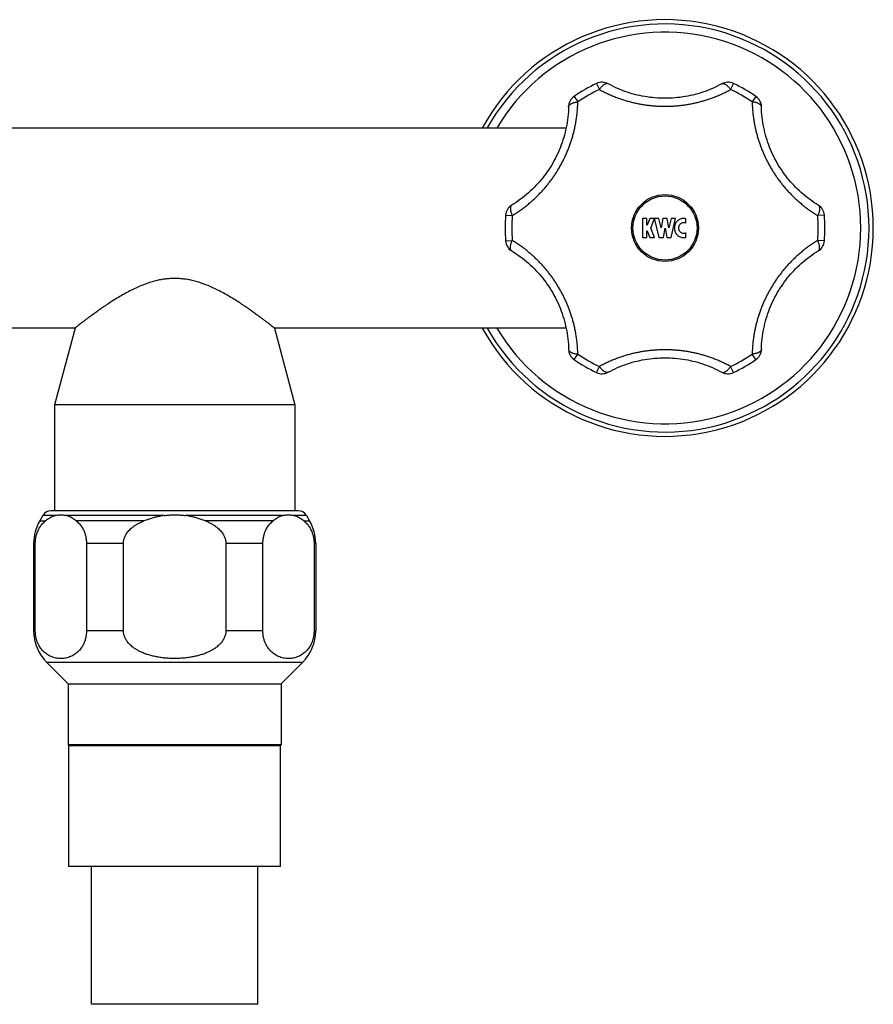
# Model space of a CAD drawing. Header units: millimetres. Extents: x 1094 to 1704, y 605 to 1147.
# Tile 11 of 14: x 1185 to 1318, y 993 to 1147. Entities that reach past the tile are written whole.
import ezdxf

# ---------------------------------------------------------------- set-up
doc = ezdxf.new("R2010")
doc.units = ezdxf.units.MM
doc.header["$LTSCALE"] = 30.734
doc.layers.get('0').update_dxf_attribs({"linetype": 'CONTINUOUS'})

msp = doc.modelspace()

# ---------------------------------------------------------------- linework, layer by layer
at = {"color": 9, "linetype": 'CONTINUOUS'}
for p, q in [((1275.25, 1136.77), (1275.7, 1135.83)), ((1296.63, 1136.77), (1296.18, 1135.83)), ((1271.76, 1134.75), (1272.35, 1133.9)), ((1300.12, 1134.75), (1299.53, 1133.9)), ((1261.07, 1116.25), (1262.11, 1116.16)), ((1310.81, 1116.25), (1309.77, 1116.16)), ((1261.07, 1112.21), (1262.11, 1112.29)), ((1310.81, 1112.21), (1309.77, 1112.29)), ((1271.76, 1093.7), (1272.35, 1094.56)), ((1300.12, 1093.7), (1299.53, 1094.56)), ((1275.25, 1091.68), (1275.7, 1092.62)), ((1296.63, 1091.68), (1296.18, 1092.62)), ((1190.88, 1069.38), (1188.88, 1069.38)), ((1207.82, 1069.38), (1192.49, 1069.38)), ((1226.39, 1069.38), (1211.06, 1069.38)), ((1230, 1069.38), (1228, 1069.38)), ((1188.39, 1068.54), (1189.29, 1068.54)), ((1204.64, 1068.54), (1194.08, 1068.54)), ((1224.8, 1068.54), (1214.24, 1068.54)), ((1229.59, 1068.54), (1230.49, 1068.54)), ((1187.69, 1065.02), (1187.44, 1065.02)), ((1201.46, 1065.02), (1195.68, 1065.02)), ((1223.2, 1065.02), (1217.42, 1065.02)), ((1231.44, 1065.02), (1231.19, 1065.02)), ((1187.69, 1051.4), (1187.44, 1051.4)), ((1201.46, 1051.4), (1195.68, 1051.4)), ((1223.2, 1051.4), (1217.42, 1051.4)), ((1231.44, 1051.4), (1231.19, 1051.4)), ((1229.39, 1046.45), (1189.49, 1046.45))]:
    msp.add_line(p, q, dxfattribs=at)
at = {"color": 7, "linetype": 'CONTINUOUS'}
for p, q in [((1270.51, 1129.83), (1148.37, 1129.83)), ((1283.11, 1115.73), (1282.43, 1115.73)), ((1282.43, 1115.73), (1282.43, 1112.73)), ((1283.11, 1114.66), (1283.11, 1115.73)), ((1283.57, 1115.73), (1283.14, 1114.66)), ((1284.31, 1115.73), (1283.57, 1115.73)), ((1283.71, 1114.23), (1284.31, 1115.73)), ((1284.99, 1115.73), (1284.32, 1115.73)), ((1284.32, 1115.73), (1284.32, 1115.58)), ((1284.32, 1115.58), (1285, 1112.73)), ((1285.34, 1114.24), (1284.99, 1115.73)), ((1285.6, 1115.73), (1285.34, 1114.24)), ((1286.28, 1115.73), (1285.6, 1115.73)), ((1286.54, 1114.24), (1286.28, 1115.73)), ((1286.89, 1115.73), (1286.54, 1114.24)), ((1286.88, 1112.73), (1287.6, 1115.73)), ((1287.6, 1115.73), (1286.89, 1115.73)), ((1289.2, 1114.99), (1289.2, 1115.68)), ((1283.14, 1114.66), (1283.11, 1114.66)), ((1283.11, 1113.8), (1283.14, 1113.8)), ((1283.11, 1112.73), (1283.11, 1113.8)), ((1283.14, 1113.8), (1283.57, 1112.73)), ((1284.31, 1112.73), (1283.71, 1114.23)), ((1285.68, 1112.73), (1285.94, 1114.23)), ((1285.94, 1114.23), (1286.2, 1112.73)), ((1282.43, 1112.73), (1283.11, 1112.73)), ((1283.57, 1112.73), (1284.31, 1112.73)), ((1285, 1112.73), (1285.68, 1112.73)), ((1286.2, 1112.73), (1286.88, 1112.73)), ((1289.2, 1112.77), (1289.2, 1113.46)), ((1193.89, 1098.63), (1148.37, 1098.63)), ((1193.89, 1098.63), (1190.69, 1086.67)), ((1224.99, 1098.63), (1228.19, 1086.67)), ((1270.51, 1098.63), (1224.99, 1098.63)), ((1190.69, 1086.67), (1190.69, 1070.13)), ((1228.19, 1086.67), (1190.69, 1086.67)), ((1228.19, 1086.67), (1228.19, 1070.13)), ((1188.88, 1069.38), (1188.39, 1068.54)), ((1228.71, 1070.13), (1190.17, 1070.13)), ((1230, 1069.38), (1230.49, 1068.54)), ((1187.44, 1065.02), (1187.44, 1051.4)), ((1187.69, 1051.4), (1187.69, 1065.02)), ((1195.68, 1065.02), (1195.68, 1051.4)), ((1201.46, 1051.4), (1201.46, 1065.02)), ((1217.42, 1065.02), (1217.42, 1051.4)), ((1223.2, 1051.4), (1223.2, 1065.02)), ((1231.19, 1065.02), (1231.19, 1051.4)), ((1231.44, 1065.02), (1231.44, 1051.4)), ((1189.49, 1046.45), (1192.82, 1043.13)), ((1229.39, 1046.45), (1226.06, 1043.13)), ((1192.82, 1043.13), (1226.06, 1043.13)), ((1192.82, 1043.13), (1192.82, 1033.63)), ((1226.06, 1043.13), (1226.06, 1033.63)), ((1226.06, 1033.63), (1192.82, 1033.63)), ((1192.94, 1033.5), (1192.82, 1033.63)), ((1192.94, 1033.5), (1225.94, 1033.5)), ((1192.94, 1014.63), (1192.94, 1033.5)), ((1225.94, 1033.5), (1226.06, 1033.63)), ((1225.94, 1014.63), (1225.94, 1033.5)), ((1225.94, 1014.63), (1192.94, 1014.63)), ((1196.44, 993.13), (1196.44, 1014.63)), ((1222.44, 993.13), (1222.44, 1014.63)), ((1222.44, 993.13), (1196.44, 993.13))]:
    msp.add_line(p, q, dxfattribs=at)
for points in [[(1294.81, 1136.72), (1294.46, 1136.54), (1294.09, 1136.35), (1293.72, 1136.17), (1293.34, 1136), (1292.96, 1135.84), (1292.58, 1135.69), (1292.2, 1135.55), (1291.81, 1135.41), (1291.43, 1135.29), (1291.04, 1135.18), (1290.65, 1135.07), (1290.26, 1134.97), (1289.87, 1134.88), (1289.48, 1134.8), (1289.09, 1134.73), (1288.7, 1134.67), (1288.3, 1134.61), (1287.91, 1134.57), (1287.52, 1134.53), (1287.12, 1134.5), (1286.73, 1134.48), (1286.33, 1134.47), (1285.94, 1134.46), (1285.54, 1134.47), (1285.15, 1134.48), (1284.75, 1134.5), (1284.36, 1134.53), (1283.97, 1134.57), (1283.57, 1134.61), (1283.18, 1134.67), (1282.79, 1134.73), (1282.4, 1134.8), (1282, 1134.88), (1281.61, 1134.97), (1281.23, 1135.07), (1280.84, 1135.18), (1280.45, 1135.29), (1280.07, 1135.41), (1279.68, 1135.55), (1279.3, 1135.69), (1278.92, 1135.84), (1278.54, 1136), (1278.16, 1136.17), (1277.79, 1136.35), (1277.42, 1136.54), (1277.07, 1136.72)], [(1270.89, 1133.15), (1270.88, 1132.76), (1270.86, 1132.35), (1270.82, 1131.93), (1270.78, 1131.52), (1270.73, 1131.11), (1270.67, 1130.71), (1270.6, 1130.3), (1270.53, 1129.9), (1270.44, 1129.51), (1270.35, 1129.12), (1270.25, 1128.73), (1270.14, 1128.34), (1270.02, 1127.96), (1269.89, 1127.58), (1269.76, 1127.2), (1269.62, 1126.83), (1269.47, 1126.47), (1269.31, 1126.1), (1269.15, 1125.74), (1268.97, 1125.39), (1268.8, 1125.03), (1268.61, 1124.69), (1268.42, 1124.34), (1268.21, 1124), (1268.01, 1123.67), (1267.79, 1123.34), (1267.57, 1123.01), (1267.34, 1122.69), (1267.1, 1122.37), (1266.86, 1122.06), (1266.61, 1121.75), (1266.35, 1121.45), (1266.08, 1121.15), (1265.81, 1120.85), (1265.53, 1120.57), (1265.25, 1120.28), (1264.95, 1120.01), (1264.65, 1119.73), (1264.35, 1119.47), (1264.03, 1119.21), (1263.71, 1118.95), (1263.38, 1118.71), (1263.05, 1118.46), (1262.71, 1118.23), (1262.36, 1118), (1262.02, 1117.79)], [(1309.85, 1117.79), (1309.52, 1118), (1309.17, 1118.23), (1308.83, 1118.46), (1308.49, 1118.71), (1308.17, 1118.95), (1307.85, 1119.21), (1307.53, 1119.47), (1307.22, 1119.74), (1306.92, 1120.01), (1306.63, 1120.29), (1306.34, 1120.57), (1306.07, 1120.86), (1305.79, 1121.15), (1305.53, 1121.45), (1305.27, 1121.75), (1305.02, 1122.06), (1304.78, 1122.37), (1304.54, 1122.69), (1304.31, 1123.01), (1304.09, 1123.34), (1303.87, 1123.67), (1303.66, 1124), (1303.46, 1124.34), (1303.27, 1124.69), (1303.08, 1125.04), (1302.9, 1125.39), (1302.73, 1125.74), (1302.57, 1126.1), (1302.41, 1126.47), (1302.26, 1126.84), (1302.12, 1127.21), (1301.99, 1127.58), (1301.86, 1127.96), (1301.74, 1128.34), (1301.63, 1128.73), (1301.53, 1129.12), (1301.44, 1129.51), (1301.35, 1129.91), (1301.28, 1130.31), (1301.21, 1130.71), (1301.15, 1131.11), (1301.1, 1131.52), (1301.05, 1131.93), (1301.02, 1132.35), (1301, 1132.76), (1300.99, 1133.15)], [(1262.02, 1110.66), (1262.36, 1110.45), (1262.71, 1110.22), (1263.05, 1109.99), (1263.38, 1109.75), (1263.71, 1109.5), (1264.03, 1109.24), (1264.35, 1108.98), (1264.66, 1108.72), (1264.96, 1108.45), (1265.25, 1108.17), (1265.54, 1107.89), (1265.81, 1107.6), (1266.09, 1107.3), (1266.35, 1107.01), (1266.61, 1106.7), (1266.86, 1106.39), (1267.1, 1106.08), (1267.34, 1105.76), (1267.57, 1105.44), (1267.79, 1105.12), (1268.01, 1104.78), (1268.22, 1104.45), (1268.42, 1104.11), (1268.61, 1103.77), (1268.8, 1103.42), (1268.98, 1103.07), (1269.15, 1102.71), (1269.31, 1102.35), (1269.47, 1101.99), (1269.62, 1101.62), (1269.76, 1101.25), (1269.89, 1100.87), (1270.02, 1100.49), (1270.14, 1100.11), (1270.25, 1099.72), (1270.35, 1099.34), (1270.44, 1098.94), (1270.53, 1098.55), (1270.6, 1098.15), (1270.67, 1097.75), (1270.73, 1097.34), (1270.78, 1096.93), (1270.82, 1096.52), (1270.86, 1096.11), (1270.88, 1095.69), (1270.89, 1095.3)], [(1300.99, 1095.3), (1301, 1095.69), (1301.02, 1096.11), (1301.05, 1096.52), (1301.1, 1096.93), (1301.15, 1097.34), (1301.21, 1097.75), (1301.28, 1098.15), (1301.35, 1098.55), (1301.44, 1098.95), (1301.53, 1099.34), (1301.63, 1099.73), (1301.74, 1100.11), (1301.86, 1100.5), (1301.99, 1100.87), (1302.12, 1101.25), (1302.26, 1101.62), (1302.41, 1101.99), (1302.57, 1102.35), (1302.73, 1102.71), (1302.91, 1103.07), (1303.08, 1103.42), (1303.27, 1103.77), (1303.46, 1104.11), (1303.67, 1104.45), (1303.87, 1104.79), (1304.09, 1105.12), (1304.31, 1105.44), (1304.54, 1105.77), (1304.78, 1106.08), (1305.02, 1106.4), (1305.27, 1106.7), (1305.53, 1107.01), (1305.79, 1107.31), (1306.07, 1107.6), (1306.35, 1107.89), (1306.63, 1108.17), (1306.93, 1108.45), (1307.23, 1108.72), (1307.53, 1108.99), (1307.85, 1109.25), (1308.17, 1109.5), (1308.5, 1109.75), (1308.83, 1109.99), (1309.17, 1110.23), (1309.52, 1110.45), (1309.85, 1110.66)], [(1277.07, 1091.73), (1277.42, 1091.92), (1277.79, 1092.11), (1278.16, 1092.28), (1278.54, 1092.45), (1278.92, 1092.61), (1279.3, 1092.76), (1279.68, 1092.91), (1280.07, 1093.04), (1280.45, 1093.16), (1280.84, 1093.28), (1281.23, 1093.39), (1281.62, 1093.48), (1282.01, 1093.57), (1282.4, 1093.65), (1282.79, 1093.72), (1283.18, 1093.79), (1283.57, 1093.84), (1283.97, 1093.89), (1284.36, 1093.93), (1284.76, 1093.95), (1285.15, 1093.98), (1285.55, 1093.99), (1285.94, 1093.99), (1286.34, 1093.99), (1286.73, 1093.98), (1287.12, 1093.95), (1287.52, 1093.93), (1287.91, 1093.89), (1288.31, 1093.84), (1288.7, 1093.79), (1289.09, 1093.72), (1289.48, 1093.65), (1289.87, 1093.57), (1290.26, 1093.48), (1290.65, 1093.38), (1291.04, 1093.28), (1291.43, 1093.16), (1291.81, 1093.04), (1292.2, 1092.91), (1292.58, 1092.76), (1292.96, 1092.61), (1293.34, 1092.45), (1293.72, 1092.28), (1294.09, 1092.1), (1294.46, 1091.92), (1294.81, 1091.73)]]:
    msp.add_lwpolyline(points, dxfattribs=at)
at = {"color": 9, "linetype": 'CONTINUOUS'}
msp.add_circle((1285.94, 1114.23), 5.22, dxfattribs=at)
at = {"color": 7, "linetype": 'CONTINUOUS'}
msp.add_circle((1285.94, 1114.23), 5, dxfattribs=at)
for centre, radius, start, end in [((1285.94, 1114.23), 32.5, 208.6872, 151.3128), ((1285.94, 1114.23), 24.95, 115.3574, 124.6426), ((1276.11, 1134.97), 2, 61.3192, 115.3574), ((1295.77, 1134.97), 2, 64.6426, 118.6808), ((1285.94, 1114.23), 24.95, 55.3574, 64.6426), ((1272.89, 1133.11), 2, 124.6426, 178.6808), ((1298.99, 1133.11), 2, 1.3192, 55.3574), ((1263.06, 1116.08), 2, 121.3192, 175.3574), ((1308.82, 1116.08), 2, 4.6426, 58.6808), ((1285.94, 1114.23), 24.95, 175.3574, 184.6426), ((1285.94, 1114.23), 24.95, 355.3574, 4.6426), ((1263.06, 1112.37), 2, 184.6426, 238.6808), ((1288.86, 1114.14), 1.41, 258.5167, 284.0572), ((1308.82, 1112.37), 2, 301.3192, 355.3574), ((1272.89, 1095.35), 2, 181.3192, 235.3574), ((1298.99, 1095.35), 2, 304.6426, 358.6808), ((1285.94, 1114.23), 24.95, 235.3574, 244.6426), ((1285.94, 1114.23), 24.95, 295.3574, 304.6426), ((1276.11, 1093.49), 2, 244.6426, 298.6808), ((1295.77, 1093.49), 2, 241.3192, 295.3574), ((1190.17, 1068.63), 1.5, 90, 149.8582), ((1228.71, 1068.63), 1.5, 30.1418, 90), ((1194.44, 1065.02), 7, 149.8582, 180), ((1224.44, 1065.02), 7, 0, 30.1418), ((1194.44, 1051.4), 7, 180, 225), ((1224.44, 1051.4), 7, 315, 360)]:
    msp.add_arc(centre, radius, start, end, dxfattribs=at)
at = {"color": 9, "linetype": 'CONTINUOUS'}
for radius, start, end in [(31.83, 209.3508, 150.6492), (30.54, 210.7165, 149.2835), (23.91, 115.3574, 124.6426), (23.91, 55.3574, 64.6426), (23.91, 175.3574, 184.6426), (23.91, 355.3574, 4.6426), (23.91, 235.3574, 244.6426), (23.91, 295.3574, 304.6426)]:
    msp.add_arc((1285.94, 1114.23), radius, start, end, dxfattribs=at)
for points, knots in [([(1277.07, 1136.72), (1277.05, 1136.73), (1277.01, 1136.75), (1276.94, 1136.76), (1276.84, 1136.76), (1276.74, 1136.74), (1276.64, 1136.7), (1276.53, 1136.65), (1276.41, 1136.58), (1276.29, 1136.49), (1276.17, 1136.38), (1276.05, 1136.26), (1275.93, 1136.13), (1275.81, 1135.98), (1275.74, 1135.88), (1275.7, 1135.83)], [0, 0, 0, 0, 0.03155, 0.080159, 0.132581, 0.190425, 0.254691, 0.325864, 0.404076, 0.489184, 0.580823, 0.678451, 0.78139, 0.888858, 1, 1, 1, 1]), ([(1294.81, 1136.72), (1294.82, 1136.73), (1294.87, 1136.75), (1294.94, 1136.76), (1295.04, 1136.76), (1295.14, 1136.74), (1295.24, 1136.7), (1295.35, 1136.65), (1295.47, 1136.58), (1295.59, 1136.49), (1295.71, 1136.38), (1295.83, 1136.26), (1295.95, 1136.13), (1296.07, 1135.98), (1296.14, 1135.88), (1296.18, 1135.83)], [0, 0, 0, 0, 0.031549, 0.080158, 0.132581, 0.190425, 0.254691, 0.325864, 0.404075, 0.489183, 0.580823, 0.678451, 0.781389, 0.888858, 1, 1, 1, 1]), ([(1275.7, 1135.83), (1275.93, 1135.71), (1276.38, 1135.47), (1277.05, 1135.15), (1277.71, 1134.86), (1278.36, 1134.6), (1279, 1134.37), (1279.62, 1134.17), (1280.25, 1133.99), (1280.87, 1133.83), (1281.49, 1133.68), (1282.12, 1133.56), (1282.74, 1133.46), (1283.38, 1133.37), (1284.01, 1133.3), (1284.65, 1133.26), (1285.3, 1133.23), (1285.94, 1133.22), (1286.58, 1133.23), (1287.23, 1133.26), (1287.87, 1133.3), (1288.5, 1133.37), (1289.14, 1133.46), (1289.76, 1133.56), (1290.39, 1133.68), (1291.01, 1133.83), (1291.63, 1133.99), (1292.26, 1134.17), (1292.88, 1134.37), (1293.52, 1134.6), (1294.17, 1134.86), (1294.82, 1135.15), (1295.5, 1135.47), (1295.95, 1135.71), (1296.18, 1135.83)], [0, 0, 0, 0, 0.036474, 0.071449, 0.105087, 0.137582, 0.169152, 0.200011, 0.230354, 0.260382, 0.290228, 0.319997, 0.349781, 0.379628, 0.409584, 0.439649, 0.469798, 0.5, 0.530202, 0.560351, 0.590416, 0.620372, 0.650219, 0.680003, 0.709772, 0.739617, 0.769646, 0.799989, 0.830848, 0.862417, 0.894913, 0.928551, 0.963526, 1, 1, 1, 1]), ([(1262.11, 1116.16), (1262.34, 1116.3), (1262.77, 1116.57), (1263.39, 1117), (1263.97, 1117.42), (1264.51, 1117.86), (1265.02, 1118.29), (1265.52, 1118.73), (1265.98, 1119.18), (1266.43, 1119.64), (1266.87, 1120.11), (1267.29, 1120.59), (1267.69, 1121.08), (1268.08, 1121.58), (1268.46, 1122.1), (1268.82, 1122.63), (1269.16, 1123.17), (1269.49, 1123.72), (1269.81, 1124.28), (1270.1, 1124.86), (1270.38, 1125.43), (1270.64, 1126.02), (1270.88, 1126.61), (1271.11, 1127.2), (1271.31, 1127.8), (1271.5, 1128.41), (1271.67, 1129.03), (1271.83, 1129.66), (1271.96, 1130.31), (1272.08, 1130.97), (1272.18, 1131.66), (1272.26, 1132.37), (1272.32, 1133.12), (1272.34, 1133.63), (1272.35, 1133.9)], [0, 0, 0, 0, 0.036843, 0.071891, 0.105474, 0.137895, 0.169409, 0.20024, 0.23058, 0.260592, 0.290415, 0.320164, 0.34992, 0.379751, 0.40968, 0.439717, 0.46984, 0.500006, 0.530174, 0.560294, 0.590324, 0.620254, 0.650079, 0.679835, 0.709583, 0.739404, 0.769417, 0.799755, 0.830588, 0.862103, 0.894524, 0.928108, 0.963156, 1, 1, 1, 1]), ([(1270.89, 1133.15), (1270.89, 1133.17), (1270.9, 1133.22), (1270.92, 1133.29), (1270.97, 1133.37), (1271.04, 1133.45), (1271.12, 1133.52), (1271.23, 1133.59), (1271.35, 1133.65), (1271.49, 1133.71), (1271.64, 1133.76), (1271.8, 1133.81), (1271.98, 1133.84), (1272.16, 1133.87), (1272.29, 1133.89), (1272.35, 1133.9)], [0, 0, 0, 0, 0.031549, 0.080158, 0.13258, 0.190425, 0.254691, 0.325864, 0.404075, 0.489183, 0.580823, 0.678451, 0.78139, 0.888858, 1, 1, 1, 1]), ([(1299.53, 1133.9), (1299.54, 1133.63), (1299.56, 1133.12), (1299.62, 1132.37), (1299.7, 1131.66), (1299.8, 1130.97), (1299.92, 1130.31), (1300.05, 1129.66), (1300.21, 1129.03), (1300.38, 1128.41), (1300.57, 1127.8), (1300.77, 1127.2), (1301, 1126.61), (1301.24, 1126.02), (1301.5, 1125.43), (1301.78, 1124.86), (1302.07, 1124.29), (1302.39, 1123.72), (1302.72, 1123.17), (1303.06, 1122.63), (1303.42, 1122.1), (1303.8, 1121.58), (1304.19, 1121.08), (1304.59, 1120.59), (1305.01, 1120.11), (1305.45, 1119.64), (1305.9, 1119.18), (1306.36, 1118.73), (1306.86, 1118.29), (1307.37, 1117.86), (1307.91, 1117.42), (1308.49, 1117), (1309.11, 1116.57), (1309.54, 1116.3), (1309.77, 1116.16)], [0, 0, 0, 0, 0.036833, 0.071875, 0.105456, 0.137872, 0.169386, 0.200218, 0.230555, 0.260568, 0.29039, 0.320138, 0.349897, 0.379723, 0.409656, 0.439691, 0.469814, 0.499988, 0.530161, 0.560287, 0.590331, 0.620263, 0.650098, 0.679859, 0.709608, 0.739434, 0.769446, 0.799786, 0.830615, 0.862127, 0.894545, 0.928122, 0.963164, 1, 1, 1, 1]), ([(1300.99, 1133.15), (1300.99, 1133.17), (1300.98, 1133.22), (1300.96, 1133.29), (1300.91, 1133.37), (1300.84, 1133.45), (1300.75, 1133.52), (1300.65, 1133.59), (1300.53, 1133.65), (1300.39, 1133.71), (1300.24, 1133.76), (1300.08, 1133.81), (1299.9, 1133.84), (1299.72, 1133.87), (1299.59, 1133.89), (1299.53, 1133.9)], [0, 0, 0, 0, 0.031549, 0.080158, 0.132581, 0.190425, 0.254691, 0.325864, 0.404075, 0.489183, 0.580823, 0.678451, 0.78139, 0.888858, 1, 1, 1, 1]), ([(1262.02, 1117.79), (1262.01, 1117.78), (1261.97, 1117.76), (1261.92, 1117.7), (1261.87, 1117.62), (1261.84, 1117.52), (1261.82, 1117.41), (1261.82, 1117.29), (1261.82, 1117.15), (1261.84, 1117), (1261.87, 1116.85), (1261.91, 1116.68), (1261.97, 1116.51), (1262.03, 1116.34), (1262.08, 1116.22), (1262.11, 1116.16)], [0, 0, 0, 0, 0.03155, 0.080159, 0.132581, 0.190425, 0.254691, 0.325864, 0.404076, 0.489184, 0.580823, 0.678451, 0.78139, 0.888858, 1, 1, 1, 1]), ([(1309.85, 1117.79), (1309.87, 1117.78), (1309.91, 1117.76), (1309.96, 1117.7), (1310.01, 1117.62), (1310.04, 1117.52), (1310.06, 1117.41), (1310.06, 1117.29), (1310.06, 1117.15), (1310.04, 1117), (1310.01, 1116.85), (1309.97, 1116.68), (1309.91, 1116.51), (1309.85, 1116.34), (1309.8, 1116.22), (1309.77, 1116.16)], [0, 0, 0, 0, 0.031549, 0.080158, 0.13258, 0.190424, 0.25469, 0.325864, 0.404075, 0.489183, 0.580822, 0.678451, 0.78139, 0.888858, 1, 1, 1, 1]), ([(1262.02, 1110.66), (1262.01, 1110.67), (1261.97, 1110.7), (1261.92, 1110.76), (1261.87, 1110.84), (1261.84, 1110.93), (1261.82, 1111.04), (1261.82, 1111.17), (1261.82, 1111.3), (1261.84, 1111.45), (1261.87, 1111.61), (1261.91, 1111.77), (1261.97, 1111.94), (1262.03, 1112.12), (1262.08, 1112.23), (1262.11, 1112.29)], [0, 0, 0, 0, 0.031549, 0.080158, 0.13258, 0.190424, 0.25469, 0.325864, 0.404075, 0.489183, 0.580822, 0.678451, 0.78139, 0.888858, 1, 1, 1, 1]), ([(1272.35, 1094.56), (1272.34, 1094.82), (1272.32, 1095.33), (1272.26, 1096.08), (1272.18, 1096.79), (1272.08, 1097.48), (1271.96, 1098.15), (1271.83, 1098.79), (1271.67, 1099.42), (1271.5, 1100.04), (1271.31, 1100.65), (1271.11, 1101.25), (1270.88, 1101.85), (1270.64, 1102.44), (1270.38, 1103.02), (1270.1, 1103.6), (1269.81, 1104.17), (1269.49, 1104.73), (1269.16, 1105.28), (1268.82, 1105.83), (1268.46, 1106.36), (1268.08, 1106.87), (1267.69, 1107.38), (1267.29, 1107.87), (1266.87, 1108.35), (1266.43, 1108.82), (1265.98, 1109.27), (1265.51, 1109.72), (1265.02, 1110.16), (1264.51, 1110.6), (1263.96, 1111.03), (1263.39, 1111.46), (1262.77, 1111.88), (1262.34, 1112.16), (1262.11, 1112.29)], [0, 0, 0, 0, 0.036833, 0.071875, 0.105456, 0.137872, 0.169386, 0.200218, 0.230555, 0.260568, 0.29039, 0.320138, 0.349897, 0.379723, 0.409656, 0.439691, 0.469814, 0.499988, 0.530161, 0.560287, 0.590331, 0.620263, 0.650098, 0.679859, 0.709608, 0.739434, 0.769446, 0.799786, 0.830615, 0.862127, 0.894545, 0.928122, 0.963164, 1, 1, 1, 1]), ([(1309.77, 1112.29), (1309.54, 1112.16), (1309.11, 1111.88), (1308.49, 1111.46), (1307.91, 1111.03), (1307.37, 1110.6), (1306.85, 1110.16), (1306.36, 1109.72), (1305.9, 1109.27), (1305.45, 1108.82), (1305.01, 1108.35), (1304.59, 1107.87), (1304.19, 1107.38), (1303.8, 1106.87), (1303.42, 1106.36), (1303.06, 1105.83), (1302.72, 1105.28), (1302.39, 1104.73), (1302.07, 1104.17), (1301.78, 1103.6), (1301.5, 1103.02), (1301.24, 1102.44), (1301, 1101.85), (1300.77, 1101.25), (1300.57, 1100.65), (1300.38, 1100.04), (1300.21, 1099.42), (1300.05, 1098.79), (1299.92, 1098.15), (1299.8, 1097.48), (1299.7, 1096.8), (1299.62, 1096.08), (1299.56, 1095.33), (1299.54, 1094.82), (1299.53, 1094.56)], [0, 0, 0, 0, 0.036843, 0.071891, 0.105474, 0.137895, 0.169409, 0.20024, 0.23058, 0.260592, 0.290415, 0.320164, 0.34992, 0.379751, 0.40968, 0.439717, 0.46984, 0.500006, 0.530174, 0.560294, 0.590324, 0.620254, 0.650079, 0.679835, 0.709583, 0.739404, 0.769417, 0.799755, 0.830588, 0.862103, 0.894524, 0.928108, 0.963156, 1, 1, 1, 1]), ([(1309.85, 1110.66), (1309.87, 1110.67), (1309.91, 1110.7), (1309.96, 1110.76), (1310.01, 1110.84), (1310.04, 1110.93), (1310.06, 1111.04), (1310.06, 1111.17), (1310.06, 1111.3), (1310.04, 1111.45), (1310.01, 1111.61), (1309.97, 1111.77), (1309.91, 1111.94), (1309.85, 1112.12), (1309.8, 1112.23), (1309.77, 1112.29)], [0, 0, 0, 0, 0.03155, 0.080159, 0.132581, 0.190425, 0.254691, 0.325864, 0.404076, 0.489184, 0.580823, 0.678451, 0.78139, 0.888858, 1, 1, 1, 1]), ([(1270.89, 1095.3), (1270.89, 1095.28), (1270.9, 1095.23), (1270.92, 1095.16), (1270.97, 1095.08), (1271.04, 1095), (1271.12, 1094.93), (1271.23, 1094.86), (1271.35, 1094.8), (1271.49, 1094.74), (1271.64, 1094.69), (1271.8, 1094.65), (1271.98, 1094.61), (1272.16, 1094.58), (1272.29, 1094.56), (1272.35, 1094.56)], [0, 0, 0, 0, 0.031549, 0.080158, 0.132581, 0.190425, 0.254691, 0.325864, 0.404075, 0.489183, 0.580823, 0.678451, 0.78139, 0.888858, 1, 1, 1, 1]), ([(1296.18, 1092.62), (1295.95, 1092.75), (1295.5, 1092.98), (1294.82, 1093.31), (1294.17, 1093.59), (1293.52, 1093.85), (1292.88, 1094.08), (1292.26, 1094.28), (1291.63, 1094.47), (1291.01, 1094.63), (1290.39, 1094.77), (1289.76, 1094.89), (1289.14, 1095), (1288.5, 1095.08), (1287.87, 1095.15), (1287.23, 1095.2), (1286.58, 1095.23), (1285.94, 1095.24), (1285.3, 1095.23), (1284.65, 1095.2), (1284.01, 1095.15), (1283.38, 1095.08), (1282.74, 1095), (1282.12, 1094.89), (1281.49, 1094.77), (1280.87, 1094.63), (1280.25, 1094.47), (1279.62, 1094.28), (1279, 1094.08), (1278.36, 1093.85), (1277.71, 1093.59), (1277.05, 1093.31), (1276.38, 1092.98), (1275.93, 1092.75), (1275.7, 1092.62)], [0, 0, 0, 0, 0.036474, 0.071449, 0.105087, 0.137582, 0.169152, 0.200011, 0.230354, 0.260382, 0.290228, 0.319997, 0.349781, 0.379628, 0.409584, 0.439649, 0.469798, 0.5, 0.530202, 0.560351, 0.590416, 0.620372, 0.650219, 0.680003, 0.709772, 0.739617, 0.769646, 0.799989, 0.830848, 0.862417, 0.894913, 0.928551, 0.963526, 1, 1, 1, 1]), ([(1300.99, 1095.3), (1300.99, 1095.28), (1300.98, 1095.23), (1300.96, 1095.16), (1300.91, 1095.08), (1300.84, 1095), (1300.75, 1094.93), (1300.65, 1094.86), (1300.53, 1094.8), (1300.39, 1094.74), (1300.24, 1094.69), (1300.08, 1094.65), (1299.9, 1094.61), (1299.72, 1094.58), (1299.59, 1094.56), (1299.53, 1094.56)], [0, 0, 0, 0, 0.031549, 0.080158, 0.13258, 0.190425, 0.254691, 0.325864, 0.404075, 0.489183, 0.580823, 0.678451, 0.78139, 0.888858, 1, 1, 1, 1]), ([(1277.07, 1091.73), (1277.05, 1091.72), (1277.01, 1091.71), (1276.94, 1091.69), (1276.84, 1091.69), (1276.74, 1091.71), (1276.64, 1091.75), (1276.53, 1091.81), (1276.41, 1091.88), (1276.29, 1091.97), (1276.17, 1092.07), (1276.05, 1092.19), (1275.93, 1092.32), (1275.81, 1092.47), (1275.74, 1092.57), (1275.7, 1092.62)], [0, 0, 0, 0, 0.031549, 0.080158, 0.132581, 0.190425, 0.254691, 0.325864, 0.404075, 0.489183, 0.580823, 0.678451, 0.781389, 0.888858, 1, 1, 1, 1]), ([(1294.81, 1091.73), (1294.82, 1091.72), (1294.87, 1091.71), (1294.94, 1091.69), (1295.04, 1091.69), (1295.14, 1091.71), (1295.24, 1091.75), (1295.35, 1091.81), (1295.47, 1091.88), (1295.59, 1091.97), (1295.71, 1092.07), (1295.83, 1092.19), (1295.95, 1092.32), (1296.07, 1092.47), (1296.14, 1092.57), (1296.18, 1092.62)], [0, 0, 0, 0, 0.03155, 0.080159, 0.132581, 0.190425, 0.254691, 0.325864, 0.404076, 0.489184, 0.580823, 0.678451, 0.78139, 0.888858, 1, 1, 1, 1])]:
    msp.add_open_spline(points, degree=3, knots=knots, dxfattribs=at)
at = {"color": 7, "linetype": 'CONTINUOUS'}
for points, knots in [([(1289.2, 1115.68), (1289.09, 1115.71), (1288.79, 1115.75), (1288.29, 1115.65), (1287.8, 1115.32), (1287.48, 1114.82), (1287.37, 1114.23), (1287.48, 1113.64), (1287.8, 1113.14), (1288.21, 1112.86), (1288.48, 1112.77), (1288.58, 1112.76)], [0, 0, 0, 0, 0.074662, 0.197949, 0.321236, 0.444522, 0.567809, 0.691096, 0.814382, 0.937669, 1, 1, 1, 1]), ([(1289.2, 1113.46), (1289.19, 1113.45), (1289.08, 1113.4), (1288.86, 1113.35), (1288.56, 1113.41), (1288.3, 1113.61), (1288.13, 1113.89), (1288.07, 1114.23), (1288.13, 1114.56), (1288.29, 1114.83), (1288.45, 1114.96), (1288.52, 1115)], [0, 0, 0, 0, 0.021734, 0.14637, 0.271006, 0.395642, 0.520278, 0.644914, 0.769549, 0.894185, 1, 1, 1, 1]), ([(1288.52, 1115), (1288.54, 1115.01), (1288.64, 1115.06), (1288.86, 1115.11), (1289.08, 1115.06), (1289.19, 1115), (1289.2, 1114.99)], [0, 0, 0, 0, 0.064939, 0.494974, 0.925009, 1, 1, 1, 1]), ([(1224.99, 1098.63), (1224.98, 1098.63), (1224.95, 1098.65), (1224.89, 1098.7), (1224.79, 1098.78), (1224.65, 1098.89), (1224.46, 1099.04), (1224.23, 1099.22), (1223.95, 1099.43), (1223.62, 1099.68), (1223.24, 1099.97), (1222.8, 1100.3), (1222.3, 1100.67), (1221.73, 1101.08), (1221.11, 1101.53), (1220.42, 1102), (1219.67, 1102.5), (1218.86, 1103.02), (1218, 1103.55), (1217.11, 1104.06), (1216.21, 1104.53), (1215.31, 1104.96), (1214.44, 1105.33), (1213.6, 1105.64), (1212.79, 1105.89), (1212.01, 1106.09), (1211.26, 1106.23), (1210.52, 1106.32), (1209.8, 1106.36), (1209.08, 1106.36), (1208.36, 1106.32), (1207.62, 1106.23), (1206.87, 1106.09), (1206.09, 1105.89), (1205.28, 1105.64), (1204.44, 1105.33), (1203.57, 1104.96), (1202.67, 1104.53), (1201.77, 1104.06), (1200.88, 1103.55), (1200.02, 1103.02), (1199.21, 1102.5), (1198.46, 1102), (1197.77, 1101.53), (1197.15, 1101.08), (1196.58, 1100.67), (1196.08, 1100.3), (1195.64, 1099.97), (1195.26, 1099.68), (1194.93, 1099.43), (1194.65, 1099.22), (1194.42, 1099.04), (1194.23, 1098.89), (1194.09, 1098.78), (1193.99, 1098.7), (1193.93, 1098.65), (1193.9, 1098.63), (1193.89, 1098.63)], [0, 0, 0, 0, 0.000716, 0.002876, 0.006501, 0.011619, 0.018293, 0.026566, 0.036505, 0.048237, 0.061819, 0.077329, 0.094893, 0.114583, 0.136344, 0.160067, 0.185636, 0.212901, 0.241632, 0.271003, 0.300075, 0.328257, 0.355104, 0.380482, 0.404376, 0.426989, 0.44856, 0.469427, 0.489864, 0.510129, 0.530566, 0.551433, 0.573003, 0.595616, 0.619509, 0.644886, 0.671735, 0.69992, 0.728995, 0.758364, 0.787095, 0.814363, 0.839935, 0.863661, 0.885422, 0.905112, 0.922676, 0.938185, 0.951766, 0.963498, 0.973436, 0.981708, 0.988381, 0.9935, 0.997124, 0.999284, 1, 1, 1, 1]), ([(1190.88, 1069.38), (1190.77, 1069.35), (1190.56, 1069.28), (1190.25, 1069.15), (1189.93, 1068.98), (1189.61, 1068.78), (1189.39, 1068.62), (1189.29, 1068.54)], [0, 0, 0, 0, 0.179797, 0.367533, 0.565429, 0.775544, 1, 1, 1, 1]), ([(1190.88, 1069.38), (1190.97, 1069.41), (1191.18, 1069.45), (1191.51, 1069.48), (1191.86, 1069.48), (1192.19, 1069.45), (1192.4, 1069.41), (1192.49, 1069.38)], [0, 0, 0, 0, 0.183953, 0.390503, 0.609775, 0.816187, 1, 1, 1, 1]), ([(1194.08, 1068.54), (1193.98, 1068.62), (1193.77, 1068.78), (1193.44, 1068.98), (1193.12, 1069.15), (1192.81, 1069.28), (1192.6, 1069.35), (1192.49, 1069.38)], [0, 0, 0, 0, 0.2246, 0.434766, 0.632642, 0.820307, 1, 1, 1, 1]), ([(1207.82, 1069.38), (1207.62, 1069.35), (1207.2, 1069.28), (1206.57, 1069.15), (1205.94, 1068.98), (1205.29, 1068.78), (1204.86, 1068.62), (1204.64, 1068.54)], [0, 0, 0, 0, 0.190459, 0.38454, 0.583422, 0.788179, 1, 1, 1, 1]), ([(1207.82, 1069.38), (1208.02, 1069.41), (1208.44, 1069.45), (1209.1, 1069.48), (1209.78, 1069.48), (1210.44, 1069.45), (1210.86, 1069.41), (1211.06, 1069.38)], [0, 0, 0, 0, 0.182701, 0.391351, 0.608649, 0.817299, 1, 1, 1, 1]), ([(1214.24, 1068.54), (1214.02, 1068.62), (1213.59, 1068.78), (1212.94, 1068.98), (1212.31, 1069.15), (1211.68, 1069.28), (1211.26, 1069.35), (1211.06, 1069.38)], [0, 0, 0, 0, 0.21196, 0.416771, 0.615638, 0.80965, 1, 1, 1, 1]), ([(1226.39, 1069.38), (1226.28, 1069.35), (1226.07, 1069.28), (1225.75, 1069.15), (1225.44, 1068.98), (1225.11, 1068.78), (1224.9, 1068.62), (1224.8, 1068.54)], [0, 0, 0, 0, 0.179797, 0.367533, 0.565429, 0.775544, 1, 1, 1, 1]), ([(1226.39, 1069.38), (1226.48, 1069.41), (1226.69, 1069.45), (1227.02, 1069.48), (1227.37, 1069.48), (1227.7, 1069.45), (1227.9, 1069.41), (1228, 1069.38)], [0, 0, 0, 0, 0.183812, 0.390222, 0.609495, 0.816047, 1, 1, 1, 1]), ([(1229.59, 1068.54), (1229.48, 1068.62), (1229.27, 1068.78), (1228.95, 1068.98), (1228.63, 1069.15), (1228.32, 1069.28), (1228.11, 1069.35), (1228, 1069.38)], [0, 0, 0, 0, 0.2246, 0.434766, 0.632642, 0.820307, 1, 1, 1, 1]), ([(1187.69, 1065.02), (1187.69, 1065.1), (1187.7, 1065.27), (1187.72, 1065.51), (1187.75, 1065.76), (1187.79, 1066.01), (1187.85, 1066.26), (1187.92, 1066.52), (1188.01, 1066.77), (1188.12, 1067.03), (1188.25, 1067.29), (1188.4, 1067.56), (1188.58, 1067.81), (1188.79, 1068.07), (1189.02, 1068.31), (1189.2, 1068.46), (1189.29, 1068.54)], [0, 0, 0, 0, 0.061462, 0.123216, 0.185554, 0.248874, 0.313377, 0.379467, 0.447429, 0.517597, 0.590345, 0.666005, 0.744863, 0.826903, 0.911967, 1, 1, 1, 1]), ([(1194.08, 1068.54), (1194.18, 1068.46), (1194.35, 1068.31), (1194.59, 1068.07), (1194.79, 1067.81), (1194.97, 1067.55), (1195.13, 1067.29), (1195.26, 1067.03), (1195.36, 1066.77), (1195.45, 1066.52), (1195.53, 1066.26), (1195.58, 1066.01), (1195.63, 1065.76), (1195.66, 1065.51), (1195.67, 1065.27), (1195.68, 1065.1), (1195.68, 1065.02)], [0, 0, 0, 0, 0.088132, 0.173255, 0.255312, 0.334157, 0.409795, 0.482523, 0.552675, 0.620623, 0.686695, 0.751185, 0.814489, 0.876813, 0.938552, 1, 1, 1, 1]), ([(1201.46, 1065.02), (1201.46, 1065.1), (1201.46, 1065.27), (1201.5, 1065.52), (1201.56, 1065.76), (1201.65, 1066.02), (1201.76, 1066.27), (1201.91, 1066.52), (1202.09, 1066.78), (1202.31, 1067.04), (1202.57, 1067.3), (1202.88, 1067.56), (1203.24, 1067.82), (1203.65, 1068.08), (1204.12, 1068.32), (1204.46, 1068.47), (1204.64, 1068.54)], [0, 0, 0, 0, 0.048788, 0.098176, 0.148743, 0.201225, 0.256107, 0.314273, 0.376345, 0.443322, 0.516113, 0.595817, 0.683353, 0.779588, 0.884946, 1, 1, 1, 1]), ([(1214.24, 1068.54), (1214.42, 1068.47), (1214.76, 1068.32), (1215.23, 1068.08), (1215.64, 1067.82), (1216, 1067.56), (1216.31, 1067.3), (1216.57, 1067.04), (1216.79, 1066.78), (1216.97, 1066.52), (1217.12, 1066.27), (1217.23, 1066.02), (1217.32, 1065.76), (1217.38, 1065.52), (1217.42, 1065.27), (1217.42, 1065.1), (1217.42, 1065.02)], [0, 0, 0, 0, 0.115223, 0.220652, 0.316892, 0.404398, 0.484061, 0.556817, 0.623768, 0.685818, 0.743964, 0.798829, 0.851296, 0.90185, 0.951224, 1, 1, 1, 1]), ([(1223.2, 1065.02), (1223.2, 1065.1), (1223.2, 1065.27), (1223.22, 1065.51), (1223.25, 1065.76), (1223.3, 1066.01), (1223.35, 1066.26), (1223.43, 1066.52), (1223.52, 1066.77), (1223.62, 1067.03), (1223.75, 1067.29), (1223.91, 1067.56), (1224.09, 1067.81), (1224.29, 1068.07), (1224.53, 1068.31), (1224.7, 1068.46), (1224.8, 1068.54)], [0, 0, 0, 0, 0.061462, 0.123216, 0.185554, 0.248874, 0.313377, 0.379467, 0.447429, 0.517597, 0.590345, 0.666005, 0.744863, 0.826903, 0.911967, 1, 1, 1, 1]), ([(1229.59, 1068.54), (1229.68, 1068.46), (1229.86, 1068.31), (1230.09, 1068.07), (1230.3, 1067.81), (1230.48, 1067.55), (1230.63, 1067.29), (1230.76, 1067.03), (1230.87, 1066.77), (1230.96, 1066.52), (1231.03, 1066.26), (1231.09, 1066.01), (1231.13, 1065.76), (1231.16, 1065.51), (1231.18, 1065.27), (1231.19, 1065.1), (1231.19, 1065.02)], [0, 0, 0, 0, 0.088132, 0.173255, 0.255312, 0.334157, 0.409795, 0.482523, 0.552675, 0.620623, 0.686695, 0.751185, 0.814489, 0.876813, 0.938552, 1, 1, 1, 1]), ([(1195.68, 1051.4), (1195.68, 1051.32), (1195.67, 1051.16), (1195.66, 1050.91), (1195.63, 1050.67), (1195.58, 1050.42), (1195.53, 1050.17), (1195.46, 1049.92), (1195.37, 1049.67), (1195.27, 1049.41), (1195.14, 1049.16), (1194.99, 1048.9), (1194.82, 1048.64), (1194.62, 1048.39), (1194.4, 1048.15), (1194.14, 1047.93), (1193.86, 1047.72), (1193.55, 1047.53), (1193.21, 1047.37), (1192.86, 1047.24), (1192.48, 1047.14), (1192.09, 1047.08), (1191.69, 1047.07), (1191.29, 1047.08), (1190.9, 1047.14), (1190.52, 1047.24), (1190.16, 1047.37), (1189.82, 1047.53), (1189.51, 1047.72), (1189.23, 1047.93), (1188.98, 1048.15), (1188.75, 1048.39), (1188.55, 1048.64), (1188.38, 1048.9), (1188.23, 1049.16), (1188.11, 1049.41), (1188, 1049.67), (1187.91, 1049.92), (1187.84, 1050.17), (1187.79, 1050.42), (1187.75, 1050.67), (1187.72, 1050.91), (1187.7, 1051.16), (1187.69, 1051.32), (1187.69, 1051.4)], [0, 0, 0, 0, 0.018496, 0.037087, 0.05581, 0.074839, 0.09423, 0.114028, 0.1344, 0.155377, 0.177101, 0.199633, 0.223026, 0.247276, 0.272344, 0.298218, 0.324875, 0.352343, 0.380632, 0.409678, 0.439379, 0.469562, 0.5, 0.530439, 0.560625, 0.59033, 0.619382, 0.647675, 0.675145, 0.701802, 0.727675, 0.752735, 0.77698, 0.800368, 0.822898, 0.844623, 0.8656, 0.885972, 0.905769, 0.925159, 0.944186, 0.96291, 0.981502, 1, 1, 1, 1]), ([(1217.42, 1051.4), (1217.42, 1051.32), (1217.42, 1051.16), (1217.38, 1050.91), (1217.32, 1050.67), (1217.24, 1050.42), (1217.12, 1050.17), (1216.98, 1049.92), (1216.8, 1049.66), (1216.59, 1049.41), (1216.34, 1049.15), (1216.04, 1048.89), (1215.7, 1048.64), (1215.3, 1048.39), (1214.84, 1048.15), (1214.34, 1047.92), (1213.77, 1047.71), (1213.15, 1047.53), (1212.48, 1047.37), (1211.77, 1047.24), (1211.01, 1047.14), (1210.23, 1047.08), (1209.44, 1047.07), (1208.65, 1047.08), (1207.87, 1047.14), (1207.11, 1047.24), (1206.4, 1047.37), (1205.73, 1047.53), (1205.11, 1047.71), (1204.54, 1047.92), (1204.04, 1048.15), (1203.58, 1048.39), (1203.18, 1048.64), (1202.84, 1048.89), (1202.54, 1049.15), (1202.29, 1049.41), (1202.08, 1049.66), (1201.9, 1049.92), (1201.76, 1050.17), (1201.64, 1050.42), (1201.56, 1050.67), (1201.5, 1050.91), (1201.46, 1051.16), (1201.46, 1051.32), (1201.46, 1051.4)], [0, 0, 0, 0, 0.012228, 0.024616, 0.037285, 0.050439, 0.064188, 0.078688, 0.094188, 0.110845, 0.128911, 0.148636, 0.170216, 0.193848, 0.219603, 0.247595, 0.277847, 0.310382, 0.345112, 0.381835, 0.420206, 0.459768, 0.499958, 0.540165, 0.579743, 0.618136, 0.654871, 0.689608, 0.722148, 0.752402, 0.780397, 0.806152, 0.829785, 0.851365, 0.87109, 0.889155, 0.905812, 0.921312, 0.935812, 0.949561, 0.962715, 0.975383, 0.987771, 1, 1, 1, 1]), ([(1231.19, 1051.4), (1231.19, 1051.32), (1231.18, 1051.16), (1231.16, 1050.91), (1231.13, 1050.67), (1231.09, 1050.42), (1231.04, 1050.17), (1230.96, 1049.92), (1230.88, 1049.67), (1230.77, 1049.41), (1230.65, 1049.16), (1230.5, 1048.9), (1230.33, 1048.64), (1230.13, 1048.39), (1229.9, 1048.15), (1229.65, 1047.93), (1229.37, 1047.72), (1229.06, 1047.53), (1228.72, 1047.37), (1228.36, 1047.24), (1227.98, 1047.14), (1227.59, 1047.08), (1227.19, 1047.07), (1226.79, 1047.08), (1226.4, 1047.14), (1226.02, 1047.24), (1225.66, 1047.37), (1225.33, 1047.53), (1225.02, 1047.72), (1224.74, 1047.93), (1224.48, 1048.15), (1224.26, 1048.39), (1224.06, 1048.64), (1223.89, 1048.9), (1223.74, 1049.16), (1223.61, 1049.41), (1223.51, 1049.67), (1223.42, 1049.92), (1223.35, 1050.17), (1223.29, 1050.42), (1223.25, 1050.67), (1223.22, 1050.91), (1223.2, 1051.16), (1223.2, 1051.32), (1223.2, 1051.4)], [0, 0, 0, 0, 0.018498, 0.037089, 0.055813, 0.074842, 0.094232, 0.11403, 0.134402, 0.15538, 0.177105, 0.199636, 0.223026, 0.247273, 0.272336, 0.29821, 0.324869, 0.352341, 0.380635, 0.409687, 0.439392, 0.469578, 0.500016, 0.530452, 0.560633, 0.590332, 0.619375, 0.647662, 0.675128, 0.701783, 0.727656, 0.752722, 0.776971, 0.800364, 0.822896, 0.84462, 0.865598, 0.88597, 0.905768, 0.925159, 0.944188, 0.962912, 0.981503, 1, 1, 1, 1])]:
    msp.add_open_spline(points, degree=3, knots=knots, dxfattribs=at)

doc.saveas('drawing.dxf')
